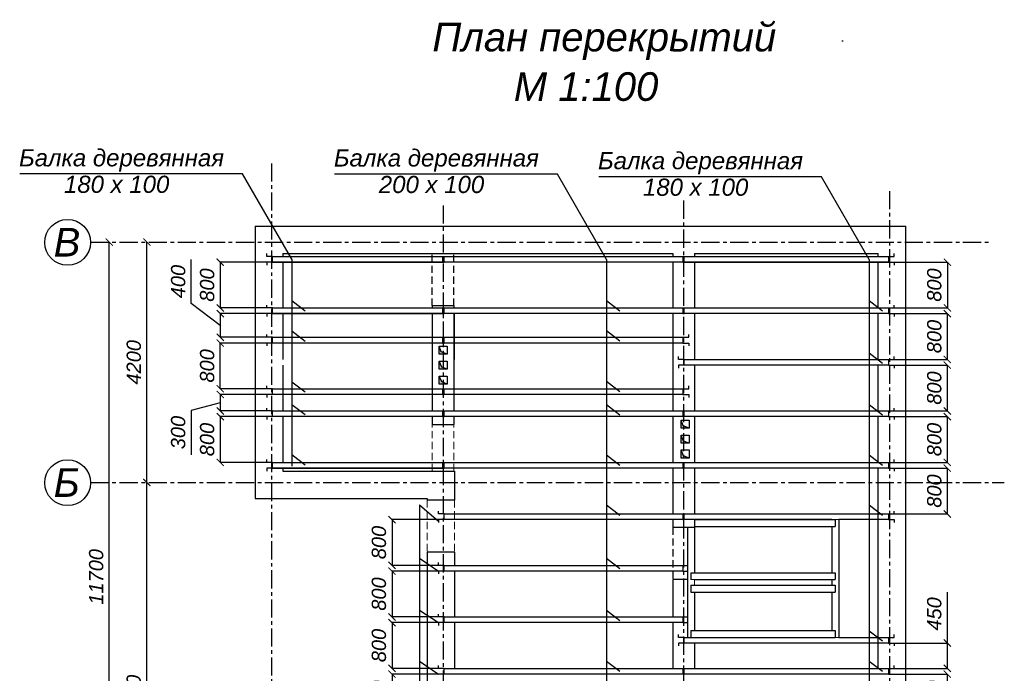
# Model space of a CAD drawing. Header units: millimetres. Extents: x 84778 to 227326, y -44398 to 146312.
# Tile 3 of 67: x 161634 to 178832, y -34704 to -23280. Entities that reach past the tile are written whole.
import ezdxf

# ---------------------------------------------------------------- set-up
doc = ezdxf.new("R2010")
doc.units = ezdxf.units.MM
doc.header["$LTSCALE"] = 10
for name, pattern in [('ACAD_ISO03W100', [30, 12, -18]), ('CENTER', [50.8, 31.75, -6.35, 6.35, -6.35]), ('DASHED', [19.05, 12.7, -6.35])]:
    doc.linetypes.add(name, pattern=pattern)
for name, color, linetype in [('Осевая', 7, 'CENTER'), ('Пунктир', 7, 'DASHED'), ('Размерная', 7, 'Continuous'), ('Текст', 7, 'Continuous')]:
    doc.layers.add(name, color=color, linetype=linetype)
for name, color, linetype, lineweight in [('Основная', 7, 'Continuous', 30), ('основной', 7, 'Continuous', 30), ('пунктирная', 7, 'ACAD_ISO03W100', 20), ('Тонкая', 7, 'Continuous', 25)]:
    doc.layers.add(name, color=color, linetype=linetype, lineweight=lineweight)
doc.styles.add('STIL 888', font='ARIALI.TTF')
doc.dimstyles.new('ISO-25$0', dxfattribs={"dimtxt": 250, "dimasz": 125, "dimexe": 1.25, "dimexo": 0.625, "dimgap": 100, "dimtad": 1, "dimdec": 0, "dimtxsty": 'STIL 888', "dimblk": 'ARCHTICK', "dimcen": 2.5, "dimadec": 0, "dimazin": 0, "dimtfac": 1, "dimtdec": 0, "dimtmove": 0, "dimatfit": 3, "dimfxl": 0, "dimarcsym": 0})

# ---------------------------------------------------------------- blocks, each defined once
blk = doc.blocks.new('_ArchTick')
at = {"color": 0, "linetype": 'ByBlock', "const_width": 0.15}
blk.add_lwpolyline([(-0.5, -0.5), (0.5, 0.5)], dxfattribs=at)
blk = doc.blocks.new('*D74')
at = {"layer": 'Defpoints', "color": 0, "linetype": 'Continuous', "ltscale": 1000}
for p in [(163154, -27168), (163199, -27168), (163154, -38868)]:
    blk.add_point(p, dxfattribs=at)
at = {"layer": 'Размерная', "color": 0, "linetype": 'Continuous', "lineweight": -2, "ltscale": 1000}
for p, q in [((163155, -27168), (163200, -27168)), ((163199, -38868), (163199, -27168)), ((163155, -38868), (163200, -38868))]:
    blk.add_line(p, q, dxfattribs=at)
at = {"layer": 'Размерная', "color": 0, "linetype": 'Continuous', "lineweight": -2, "ltscale": 1000, "xscale": 125, "yscale": 125, "zscale": 125}
for p, rotation in [((163199, -27168), 90), ((163199, -38868), 270)]:
    blk.add_blockref('_ArchTick', p, dxfattribs=dict(at, rotation=rotation))
at = {"layer": 'Размерная', "color": 0, "linetype": 'Continuous', "ltscale": 1000, "insert": (162971, -33018), "char_height": 250, "attachment_point": 5, "rotation": 90, "style": 'STIL 888'}
blk.add_mtext('11700', dxfattribs=at)
blk = doc.blocks.new('*D73')
at = {"layer": 'Defpoints', "color": 0, "linetype": 'Continuous', "ltscale": 1000}
for p in [(163854, -31368), (163854, -31368), (163854, -38868)]:
    blk.add_point(p, dxfattribs=at)
at = {"layer": 'Размерная', "color": 0, "linetype": 'Continuous', "lineweight": -2, "ltscale": 1000}
for p, q in [((163854, -31368), (163853, -31368)), ((163854, -38868), (163854, -31368)), ((163854, -38868), (163853, -38868))]:
    blk.add_line(p, q, dxfattribs=at)
at = {"layer": 'Размерная', "color": 0, "linetype": 'Continuous', "lineweight": -2, "ltscale": 1000, "xscale": 125, "yscale": 125, "zscale": 125}
for p, rotation in [((163854, -31368), 90), ((163854, -38868), 270)]:
    blk.add_blockref('_ArchTick', p, dxfattribs=dict(at, rotation=rotation))
at = {"layer": 'Размерная', "color": 0, "linetype": 'Continuous', "ltscale": 1000, "insert": (163627, -35118), "char_height": 250, "attachment_point": 5, "rotation": 90, "style": 'STIL 888'}
blk.add_mtext('7500', dxfattribs=at)
blk = doc.blocks.new('*D79')
at = {"layer": 'Defpoints', "color": 0, "linetype": 'Continuous', "ltscale": 1000}
for p in [(163856, -27168), (163856, -27168), (163856, -31368)]:
    blk.add_point(p, dxfattribs=at)
at = {"layer": 'Размерная', "color": 0, "linetype": 'Continuous', "lineweight": -2, "ltscale": 1000}
for p, q in [((163856, -27168), (163854, -27168)), ((163856, -31368), (163856, -27168)), ((163855, -31368), (163854, -31368))]:
    blk.add_line(p, q, dxfattribs=at)
at = {"layer": 'Размерная', "color": 0, "linetype": 'Continuous', "lineweight": -2, "ltscale": 1000, "xscale": 125, "yscale": 125, "zscale": 125}
for p, rotation in [((163856, -27168), 90), ((163856, -31368), 270)]:
    blk.add_blockref('_ArchTick', p, dxfattribs=dict(at, rotation=rotation))
at = {"layer": 'Размерная', "color": 0, "linetype": 'Continuous', "ltscale": 1000, "insert": (163628, -29268), "char_height": 250, "attachment_point": 5, "rotation": 90, "style": 'STIL 888'}
blk.add_mtext('4200', dxfattribs=at)
blk = doc.blocks.new('*D123')
at = {"layer": 'Defpoints', "color": 0, "linetype": 'Continuous', "ltscale": 1000}
for p in [(166050, -27518), (165137, -28318), (166050, -28318)]:
    blk.add_point(p, dxfattribs=at)
at = {"layer": 'Размерная', "color": 0, "linetype": 'Continuous', "lineweight": -2, "ltscale": 1000}
for p, q in [((166049, -27518), (165136, -27518)), ((165137, -27518), (165137, -28318)), ((166049, -28318), (165136, -28318))]:
    blk.add_line(p, q, dxfattribs=at)
at = {"layer": 'Размерная', "color": 0, "linetype": 'Continuous', "lineweight": -2, "ltscale": 1000, "xscale": 125, "yscale": 125, "zscale": 125}
for p, rotation in [((165137, -27518), 90), ((165137, -28318), 270)]:
    blk.add_blockref('_ArchTick', p, dxfattribs=dict(at, rotation=rotation))
at = {"layer": 'Размерная', "color": 0, "linetype": 'Continuous', "ltscale": 1000, "insert": (164909, -27918), "char_height": 250, "attachment_point": 5, "rotation": 90, "style": 'STIL 888'}
blk.add_mtext('800', dxfattribs=at)
blk = doc.blocks.new('*D124')
at = {"layer": 'Defpoints', "color": 0, "linetype": 'Continuous', "ltscale": 1000}
for p in [(166050, -30218), (165137, -31018), (166050, -31018)]:
    blk.add_point(p, dxfattribs=at)
at = {"layer": 'Размерная', "color": 0, "linetype": 'Continuous', "lineweight": -2, "ltscale": 1000}
for p, q in [((166049, -30218), (165136, -30218)), ((165137, -30218), (165137, -31018)), ((166049, -31018), (165136, -31018))]:
    blk.add_line(p, q, dxfattribs=at)
at = {"layer": 'Размерная', "color": 0, "linetype": 'Continuous', "lineweight": -2, "ltscale": 1000, "xscale": 125, "yscale": 125, "zscale": 125}
for p, rotation in [((165137, -30218), 90), ((165137, -31018), 270)]:
    blk.add_blockref('_ArchTick', p, dxfattribs=dict(at, rotation=rotation))
at = {"layer": 'Размерная', "color": 0, "linetype": 'Continuous', "ltscale": 1000, "insert": (164909, -30618), "char_height": 250, "attachment_point": 5, "rotation": 90, "style": 'STIL 888'}
blk.add_mtext('800', dxfattribs=at)
blk = doc.blocks.new('*D125')
at = {"layer": 'Defpoints', "color": 0, "linetype": 'Continuous', "ltscale": 1000}
for p in [(176810, -27518), (176810, -28318), (177838, -28318)]:
    blk.add_point(p, dxfattribs=at)
at = {"layer": 'Размерная', "color": 0, "linetype": 'Continuous', "lineweight": -2, "ltscale": 1000}
for p, q in [((176810, -27518), (177839, -27518)), ((177838, -27518), (177838, -28318)), ((176810, -28318), (177839, -28318))]:
    blk.add_line(p, q, dxfattribs=at)
at = {"layer": 'Размерная', "color": 0, "linetype": 'Continuous', "lineweight": -2, "ltscale": 1000, "xscale": 125, "yscale": 125, "zscale": 125}
for p, rotation in [((177838, -27518), 90), ((177838, -28318), 270)]:
    blk.add_blockref('_ArchTick', p, dxfattribs=dict(at, rotation=rotation))
at = {"layer": 'Размерная', "color": 0, "linetype": 'Continuous', "ltscale": 1000, "insert": (177610, -27918), "char_height": 250, "attachment_point": 5, "rotation": 90, "style": 'STIL 888'}
blk.add_mtext('800', dxfattribs=at)
blk = doc.blocks.new('*D126')
at = {"layer": 'Defpoints', "color": 0, "linetype": 'Continuous', "ltscale": 1000}
for p in [(176809, -28418), (176809, -29218), (177837, -29218)]:
    blk.add_point(p, dxfattribs=at)
at = {"layer": 'Размерная', "color": 0, "linetype": 'Continuous', "lineweight": -2, "ltscale": 1000}
for p, q in [((176810, -28418), (177838, -28418)), ((177837, -28418), (177837, -29218)), ((176810, -29218), (177838, -29218))]:
    blk.add_line(p, q, dxfattribs=at)
at = {"layer": 'Размерная', "color": 0, "linetype": 'Continuous', "lineweight": -2, "ltscale": 1000, "xscale": 125, "yscale": 125, "zscale": 125}
for p, rotation in [((177837, -28418), 90), ((177837, -29218), 270)]:
    blk.add_blockref('_ArchTick', p, dxfattribs=dict(at, rotation=rotation))
at = {"layer": 'Размерная', "color": 0, "linetype": 'Continuous', "ltscale": 1000, "insert": (177610, -28818), "char_height": 250, "attachment_point": 5, "rotation": 90, "style": 'STIL 888'}
blk.add_mtext('800', dxfattribs=at)
blk = doc.blocks.new('*D127')
at = {"layer": 'Defpoints', "color": 0, "linetype": 'Continuous', "ltscale": 1000}
for p in [(176809, -29318), (176809, -30118), (177837, -30118)]:
    blk.add_point(p, dxfattribs=at)
at = {"layer": 'Размерная', "color": 0, "linetype": 'Continuous', "lineweight": -2, "ltscale": 1000}
for p, q in [((176810, -29318), (177838, -29318)), ((177837, -29318), (177837, -30118)), ((176810, -30118), (177838, -30118))]:
    blk.add_line(p, q, dxfattribs=at)
at = {"layer": 'Размерная', "color": 0, "linetype": 'Continuous', "lineweight": -2, "ltscale": 1000, "xscale": 125, "yscale": 125, "zscale": 125}
for p, rotation in [((177837, -29318), 90), ((177837, -30118), 270)]:
    blk.add_blockref('_ArchTick', p, dxfattribs=dict(at, rotation=rotation))
at = {"layer": 'Размерная', "color": 0, "linetype": 'Continuous', "ltscale": 1000, "insert": (177610, -29718), "char_height": 250, "attachment_point": 5, "rotation": 90, "style": 'STIL 888'}
blk.add_mtext('800', dxfattribs=at)
blk = doc.blocks.new('*D128')
at = {"layer": 'Defpoints', "color": 0, "linetype": 'Continuous', "ltscale": 1000}
for p in [(176809, -30218), (176809, -31018), (177837, -31018)]:
    blk.add_point(p, dxfattribs=at)
at = {"layer": 'Размерная', "color": 0, "linetype": 'Continuous', "lineweight": -2, "ltscale": 1000}
for p, q in [((176810, -30218), (177838, -30218)), ((177837, -30218), (177837, -31018)), ((176810, -31018), (177838, -31018))]:
    blk.add_line(p, q, dxfattribs=at)
at = {"layer": 'Размерная', "color": 0, "linetype": 'Continuous', "lineweight": -2, "ltscale": 1000, "xscale": 125, "yscale": 125, "zscale": 125}
for p, rotation in [((177837, -30218), 90), ((177837, -31018), 270)]:
    blk.add_blockref('_ArchTick', p, dxfattribs=dict(at, rotation=rotation))
at = {"layer": 'Размерная', "color": 0, "linetype": 'Continuous', "ltscale": 1000, "insert": (177610, -30618), "char_height": 250, "attachment_point": 5, "rotation": 90, "style": 'STIL 888'}
blk.add_mtext('800', dxfattribs=at)
blk = doc.blocks.new('*D129')
at = {"layer": 'Defpoints', "color": 0, "linetype": 'Continuous', "ltscale": 1000}
for p in [(176809, -31118), (176809, -31918), (177837, -31918)]:
    blk.add_point(p, dxfattribs=at)
at = {"layer": 'Размерная', "color": 0, "linetype": 'Continuous', "lineweight": -2, "ltscale": 1000}
for p, q in [((176810, -31118), (177838, -31118)), ((177837, -31118), (177837, -31918)), ((176810, -31918), (177838, -31918))]:
    blk.add_line(p, q, dxfattribs=at)
at = {"layer": 'Размерная', "color": 0, "linetype": 'Continuous', "lineweight": -2, "ltscale": 1000, "xscale": 125, "yscale": 125, "zscale": 125}
for p, rotation in [((177837, -31118), 90), ((177837, -31918), 270)]:
    blk.add_blockref('_ArchTick', p, dxfattribs=dict(at, rotation=rotation))
at = {"layer": 'Размерная', "color": 0, "linetype": 'Continuous', "ltscale": 1000, "insert": (177610, -31518), "char_height": 250, "attachment_point": 5, "rotation": 90, "style": 'STIL 888'}
blk.add_mtext('800', dxfattribs=at)
blk = doc.blocks.new('*D133')
at = {"layer": 'Defpoints', "color": 0, "linetype": 'Continuous', "ltscale": 1000}
for p in [(176809, -34718), (176809, -35518), (177837, -35518)]:
    blk.add_point(p, dxfattribs=at)
at = {"layer": 'Размерная', "color": 0, "linetype": 'Continuous', "lineweight": -2, "ltscale": 1000}
for p, q in [((176810, -34718), (177838, -34718)), ((177837, -34718), (177837, -35518)), ((176810, -35518), (177838, -35518))]:
    blk.add_line(p, q, dxfattribs=at)
at = {"layer": 'Размерная', "color": 0, "linetype": 'Continuous', "lineweight": -2, "ltscale": 1000, "xscale": 125, "yscale": 125, "zscale": 125}
for p, rotation in [((177837, -34718), 90), ((177837, -35518), 270)]:
    blk.add_blockref('_ArchTick', p, dxfattribs=dict(at, rotation=rotation))
at = {"layer": 'Размерная', "color": 0, "linetype": 'Continuous', "ltscale": 1000, "insert": (177610, -35118), "char_height": 250, "attachment_point": 5, "rotation": 90, "style": 'STIL 888'}
blk.add_mtext('800', dxfattribs=at)
blk = doc.blocks.new('*D136')
at = {"layer": 'Defpoints', "color": 0, "linetype": 'Continuous', "ltscale": 1000}
for p in [(169050, -34718), (168137, -35518), (169050, -35518)]:
    blk.add_point(p, dxfattribs=at)
at = {"layer": 'Размерная', "color": 0, "linetype": 'Continuous', "lineweight": -2, "ltscale": 1000}
for p, q in [((169049, -34718), (168136, -34718)), ((168137, -34718), (168137, -35518)), ((169049, -35518), (168136, -35518))]:
    blk.add_line(p, q, dxfattribs=at)
at = {"layer": 'Размерная', "color": 0, "linetype": 'Continuous', "lineweight": -2, "ltscale": 1000, "xscale": 125, "yscale": 125, "zscale": 125}
for p, rotation in [((168137, -34718), 90), ((168137, -35518), 270)]:
    blk.add_blockref('_ArchTick', p, dxfattribs=dict(at, rotation=rotation))
at = {"layer": 'Размерная', "color": 0, "linetype": 'Continuous', "ltscale": 1000, "insert": (167909, -35118), "char_height": 250, "attachment_point": 5, "rotation": 90, "style": 'STIL 888'}
blk.add_mtext('800', dxfattribs=at)
blk = doc.blocks.new('*D135')
at = {"layer": 'Defpoints', "color": 0, "linetype": 'Continuous', "ltscale": 1000}
for p in [(169050, -33818), (168137, -34618), (169050, -34618)]:
    blk.add_point(p, dxfattribs=at)
at = {"layer": 'Размерная', "color": 0, "linetype": 'Continuous', "lineweight": -2, "ltscale": 1000}
for p, q in [((169049, -33818), (168136, -33818)), ((168137, -33818), (168137, -34618)), ((169049, -34618), (168136, -34618))]:
    blk.add_line(p, q, dxfattribs=at)
at = {"layer": 'Размерная', "color": 0, "linetype": 'Continuous', "lineweight": -2, "ltscale": 1000, "xscale": 125, "yscale": 125, "zscale": 125}
for p, rotation in [((168137, -33818), 90), ((168137, -34618), 270)]:
    blk.add_blockref('_ArchTick', p, dxfattribs=dict(at, rotation=rotation))
at = {"layer": 'Размерная', "color": 0, "linetype": 'Continuous', "ltscale": 1000, "insert": (167909, -34218), "char_height": 250, "attachment_point": 5, "rotation": 90, "style": 'STIL 888'}
blk.add_mtext('800', dxfattribs=at)
blk = doc.blocks.new('*D134')
at = {"layer": 'Defpoints', "color": 0, "linetype": 'Continuous', "ltscale": 1000}
for p in [(169050, -32918), (168137, -33718), (169050, -33718)]:
    blk.add_point(p, dxfattribs=at)
at = {"layer": 'Размерная', "color": 0, "linetype": 'Continuous', "lineweight": -2, "ltscale": 1000}
for p, q in [((169049, -32918), (168136, -32918)), ((168137, -32918), (168137, -33718)), ((169049, -33718), (168136, -33718))]:
    blk.add_line(p, q, dxfattribs=at)
at = {"layer": 'Размерная', "color": 0, "linetype": 'Continuous', "lineweight": -2, "ltscale": 1000, "xscale": 125, "yscale": 125, "zscale": 125}
for p, rotation in [((168137, -32918), 90), ((168137, -33718), 270)]:
    blk.add_blockref('_ArchTick', p, dxfattribs=dict(at, rotation=rotation))
at = {"layer": 'Размерная', "color": 0, "linetype": 'Continuous', "ltscale": 1000, "insert": (167909, -33318), "char_height": 250, "attachment_point": 5, "rotation": 90, "style": 'STIL 888'}
blk.add_mtext('800', dxfattribs=at)
blk = doc.blocks.new('*D137')
at = {"layer": 'Defpoints', "color": 0, "linetype": 'Continuous', "ltscale": 1000}
for p in [(169050, -32018), (168137, -32818), (169050, -32818)]:
    blk.add_point(p, dxfattribs=at)
at = {"layer": 'Размерная', "color": 0, "linetype": 'Continuous', "lineweight": -2, "ltscale": 1000}
for p, q in [((169049, -32018), (168136, -32018)), ((168137, -32018), (168137, -32818)), ((169049, -32818), (168136, -32818))]:
    blk.add_line(p, q, dxfattribs=at)
at = {"layer": 'Размерная', "color": 0, "linetype": 'Continuous', "lineweight": -2, "ltscale": 1000, "xscale": 125, "yscale": 125, "zscale": 125}
for p, rotation in [((168137, -32018), 90), ((168137, -32818), 270)]:
    blk.add_blockref('_ArchTick', p, dxfattribs=dict(at, rotation=rotation))
at = {"layer": 'Размерная', "color": 0, "linetype": 'Continuous', "ltscale": 1000, "insert": (167909, -32418), "char_height": 250, "attachment_point": 5, "rotation": 90, "style": 'STIL 888'}
blk.add_mtext('800', dxfattribs=at)
blk = doc.blocks.new('*D144')
at = {"layer": 'Defpoints', "color": 0, "linetype": 'Continuous', "ltscale": 1000}
for p in [(165137, -28931), (166030, -28931), (166050, -29731)]:
    blk.add_point(p, dxfattribs=at)
at = {"layer": 'Размерная', "color": 0, "linetype": 'Continuous', "lineweight": -2, "ltscale": 1000}
for p, q in [((166029, -28931), (165136, -28931)), ((165137, -29731), (165137, -28931)), ((166049, -29731), (165136, -29731))]:
    blk.add_line(p, q, dxfattribs=at)
at = {"layer": 'Размерная', "color": 0, "linetype": 'Continuous', "lineweight": -2, "ltscale": 1000, "xscale": 125, "yscale": 125, "zscale": 125}
for p, rotation in [((165137, -28931), 90), ((165137, -29731), 270)]:
    blk.add_blockref('_ArchTick', p, dxfattribs=dict(at, rotation=rotation))
at = {"layer": 'Размерная', "color": 0, "linetype": 'Continuous', "ltscale": 1000, "insert": (164909, -29331), "char_height": 250, "attachment_point": 5, "rotation": 90, "style": 'STIL 888'}
blk.add_mtext('800', dxfattribs=at)

msp = doc.modelspace()

# ---------------------------------------------------------------- hatches: boundary and pattern name
at = {"layer": 'Тонкая', "ltscale": 50}
h = msp.add_hatch(color=256, dxfattribs=at)
h.paths.add_polyline_path([(169004.7, -29611.9), (168962.1, -29508), (168962.1, -29648), (169004.7, -29648)])
h.paths.add_polyline_path([(169004.7, -29611.9), (169004.7, -29648), (169102.1, -29648)])
h.paths.add_polyline_path([(168962.1, -29248), (168962.1, -29388), (169004.7, -29388), (169004.7, -29351.8)])
h.paths.add_polyline_path([(169004.7, -29351.8), (169004.7, -29388), (169102.1, -29388)])
h.paths.add_polyline_path([(169004.7, -29089.7), (168997.4, -29086.7), (168960.9, -28988), (168960.9, -29128), (169004.7, -29128)])
h.paths.add_polyline_path([(169004.7, -29089.7), (169004.7, -29128), (169100.9, -29128)])
h = msp.add_hatch(color=256, dxfattribs=at)
h.paths.add_polyline_path([(173229.7, -30904.4), (173187.1, -30800.6), (173187.1, -30940.6), (173229.7, -30940.6)])
h.paths.add_polyline_path([(173229.7, -30904.4), (173229.7, -30940.6), (173327.1, -30940.6)])
h.paths.add_polyline_path([(173187.1, -30540.6), (173187.1, -30680.6), (173229.7, -30680.6), (173229.7, -30644.3)])
h.paths.add_polyline_path([(173229.7, -30644.3), (173229.7, -30680.6), (173327.1, -30680.6)])
h.paths.add_polyline_path([(173229.7, -30382.2), (173222.4, -30379.3), (173185.9, -30280.6), (173185.9, -30420.6), (173229.7, -30420.6)])
h.paths.add_polyline_path([(173229.7, -30382.2), (173229.7, -30420.6), (173325.9, -30420.6)])

# ---------------------------------------------------------------- linework, layer by layer
at = {"layer": 'Осевая'}
for points in [[(166029.7, -25790.9), (166029.7, -42224.4)], [(176829.7, -26276.9), (176829.7, -42224.4)], [(173229.7, -26441.5), (173229.7, -42224.4)], [(169029.7, -26525.7), (169029.7, -42224.4)], [(162870.6, -27167.8), (178580.8, -27167.8)], [(162870.6, -31367.8), (178832.4, -31367.8)]]:
    msp.add_lwpolyline(points, dxfattribs=at)
at = {"layer": 'Основная', "ltscale": 100}
for points in [[(168840.3, -28417.8), (168840.3, -29217.8)], [(169220.3, -28417.8), (169220.3, -29217.8)], [(168960.9, -29128), (168960.9, -28988), (169100.9, -28988), (169100.9, -29128), (168960.9, -29128)], [(168962.1, -29388), (168962.1, -29248), (169102.1, -29248), (169102.1, -29388), (168962.1, -29388)], [(168962.1, -29648), (168962.1, -29508), (169102.1, -29508), (169102.1, -29648), (168962.1, -29648)], [(173185.9, -30420.6), (173185.9, -30280.6), (173325.9, -30280.6), (173325.9, -30420.6), (173185.9, -30420.6)], [(173187.1, -30680.6), (173187.1, -30540.6), (173327.1, -30540.6), (173327.1, -30680.6), (173187.1, -30680.6)], [(173187.1, -30940.6), (173187.1, -30800.6), (173327.1, -30800.6), (173327.1, -30940.6), (173187.1, -30940.6)]]:
    msp.add_lwpolyline(points, dxfattribs=at)
at = {"layer": 'основной', "ltscale": 50}
for points in [[(165749.7, -26887.8), (165749.7, -31647.8)], [(165749.7, -26887.8), (177109.7, -26887.8)], [(177109.7, -39147.8), (177109.7, -26887.8)], [(166229.7, -27367.8), (166229.7, -27417.8)], [(166229.7, -27367.8), (168839.7, -27367.8)], [(166229.7, -27517.8), (166229.7, -28317.8)], [(169219.7, -27367.8), (173039.7, -27367.8)], [(173039.7, -27367.8), (173039.7, -27417.8)], [(173039.7, -27517.8), (173039.7, -28317.8)], [(173419.7, -27367.8), (173419.7, -27417.8)], [(173419.7, -27367.8), (176629.7, -27367.8)], [(173419.7, -27517.8), (173419.7, -28317.8)], [(176629.7, -27417.8), (176629.7, -27367.8)], [(176629.7, -28317.8), (176629.7, -27517.8)], [(168839.7, -28277.8), (168839.7, -28317.8)], [(169219.7, -28277.8), (169219.7, -28317.8)], [(166229.7, -28417.8), (166229.7, -29217.8)], [(168839.7, -28417.8), (168839.7, -29317.8)], [(169219.7, -28417.8), (169219.7, -29317.8)], [(173039.7, -28417.8), (173039.7, -29317.8)], [(173419.7, -28417.8), (173419.7, -29217.8)], [(176629.7, -29217.8), (176629.7, -28417.8)], [(166229.7, -29317.8), (166229.7, -30117.8)], [(168839.7, -29317.8), (168839.7, -30117.8)], [(169219.7, -29317.8), (169219.7, -30117.8)], [(173039.7, -29317.8), (173039.7, -30117.8)], [(173419.7, -29317.8), (173419.7, -30117.8)], [(176629.7, -30117.8), (176629.7, -29317.8)], [(166229.7, -30217.8), (166229.7, -31017.8)], [(168839.7, -30217.8), (168839.7, -30357.8)], [(169219.7, -30217.8), (169219.7, -30357.8)], [(173039.7, -30217.8), (173039.7, -31017.8)], [(173419.7, -30217.8), (173419.7, -31017.8)], [(176629.7, -31017.8), (176629.7, -30217.8)], [(166229.7, -31117.8), (166229.7, -31167.8)], [(173039.7, -31117.8), (173039.7, -31917.8)], [(173419.7, -31117.8), (173419.7, -31917.8)], [(176629.7, -34617.8), (176629.7, -31117.8)], [(166229.7, -31167.8), (168839.7, -31167.8)], [(169219.7, -31167.8), (169229.7, -31167.8)], [(169229.7, -31167.8), (169229.7, -31677.8)], [(165749.7, -31647.8), (168749.7, -31647.8)], [(168749.7, -31647.8), (168749.7, -31677.8)], [(173039.7, -32017.8), (173039.7, -32154.8)], [(173419.7, -32017.8), (173419.7, -32154.8)], [(168749.7, -32587.8), (168749.7, -39147.8)], [(169229.7, -32587.8), (169229.7, -32817.8)], [(169229.7, -32917.8), (169229.7, -33717.8)], [(173039.7, -33064.8), (173039.7, -33717.8)], [(169229.7, -33817.8), (169229.7, -34617.8)], [(173039.7, -33817.8), (173039.7, -34617.8)], [(173419.7, -34174.8), (173419.7, -34617.8)]]:
    msp.add_lwpolyline(points, dxfattribs=at)
at = {"layer": 'основной', "linetype": 'Continuous', "ltscale": 1000}
for points in [[(168839.7, -27367.8), (169219.7, -27367.8)], [(168839.7, -28277.8), (169219.7, -28277.8)], [(168839.7, -30357.8), (169219.7, -30357.8)], [(168839.7, -31167.8), (169219.7, -31167.8)], [(169229.7, -31677.8), (168749.7, -31677.8)], [(173419.7, -32154.8), (173039.7, -32154.8)], [(169229.7, -32587.8), (168749.7, -32587.8)], [(173299.7, -33064.8), (173039.7, -33064.8)]]:
    msp.add_lwpolyline(points, dxfattribs=at)
at = {"layer": 'Пунктир', "linetype": 'DASHED'}
for points in [[(168839.7, -28277.8), (168839.7, -27367.8)], [(169219.7, -28277.8), (169219.7, -27367.8)], [(173039.7, -32154.8), (173039.7, -33064.8)], [(173419.7, -32154.8), (173419.7, -32944.8)]]:
    msp.add_lwpolyline(points, dxfattribs=at)
at = {"layer": 'пунктирная', "linetype": 'DASHED'}
for points in [[(168839.7, -31167.8), (168839.7, -30357.8)], [(169219.7, -31167.8), (169219.7, -30357.8)], [(168749.7, -31677.8), (168749.7, -32587.8)], [(169229.7, -31677.8), (169229.7, -32587.8)]]:
    msp.add_lwpolyline(points, dxfattribs=at)
at = {"layer": 'Размерная', "linetype": 'Continuous', "ltscale": 1000}
for p, q in [((175994.1, -23650.2), (176016.7, -23650.2)), ((164630.6, -28240.9), (164630.6, -27473.7)), ((165137.2, -28624.3), (164630.6, -28240.9)), ((166049.1, -28417.8), (165135.9, -28417.8)), ((165137.2, -28417.8), (165137.2, -28830.8)), ((166049.1, -28830.8), (165135.9, -28830.8)), ((166049.1, -29830.7), (165135.9, -29830.7)), ((165137.2, -29830.7), (165137.2, -30117.8)), ((165137.2, -29974.2), (164630.5, -30107.8)), ((164630.5, -30107.8), (164630.5, -30883.7)), ((166049.1, -30117.8), (165135.9, -30117.8)), ((177837.2, -34174.8), (177837.2, -33282.6)), ((176810.3, -34174.8), (177838.5, -34174.8)), ((177837.2, -34617.8), (177837.2, -34174.8)), ((176810.3, -34617.8), (177838.5, -34617.8))]:
    msp.add_line(p, q, dxfattribs=at)
at = {"layer": 'Текст', "linetype": 'Continuous', "ltscale": 1000}
for points in [[(166385.6, -27467), (165528.4, -25975), (161633.8, -25975)], [(171885.6, -27470.1), (171028.4, -25978.1), (167133.8, -25978.1)], [(176471.4, -27470.1), (175641.6, -26025.7), (171747, -26025.7)]]:
    msp.add_lwpolyline(points, dxfattribs=at)
at = {"layer": 'Тонкая', "linetype": 'Continuous', "ltscale": 1000}
for points in [[(166049.7, -27417.8), (165949.7, -27417.8), (165949.7, -27367.8)], [(166049.7, -27517.8), (165949.7, -27517.8), (165949.7, -27567.8)], [(166385.6, -27467), (166385.6, -31084.6)], [(169019.7, -27417.8), (169049.7, -27417.8)], [(169019.7, -27517.8), (169049.7, -27517.8)], [(171885.6, -27470.1), (171885.6, -38279.2)], [(173219.7, -27418.1), (173239.7, -27418.1)], [(173219.7, -27517.8), (173239.7, -27517.8)], [(176471.4, -27470.1), (176471.4, -38279.2)], [(176809.7, -27417.8), (176909.7, -27417.8), (176909.7, -27367.8)], [(176809.7, -27517.8), (176909.7, -27517.8), (176909.7, -27567.8)], [(166385.6, -28084.6), (166385.6, -28372.8)], [(166385.6, -28189.5), (166618.6, -28368.9)], [(171885.6, -28188.4), (172118.6, -28367.7)], [(176471.4, -28188.4), (176704.4, -28367.7)], [(166049.7, -28317.8), (165949.7, -28317.8), (165949.7, -28267.8)], [(169019.7, -28317.8), (169049.7, -28317.8)], [(173219.7, -28317.8), (173239.7, -28317.8)], [(176809.7, -28317.8), (176909.7, -28317.8), (176909.7, -28267.8)], [(166049.7, -28417.8), (165949.7, -28417.8), (165949.7, -28467.8)], [(169019.7, -28417.8), (169049.7, -28417.8)], [(173219.7, -28417.8), (173239.7, -28417.8)], [(176809.7, -28417.8), (176909.7, -28417.8), (176909.7, -28467.8)], [(166385.6, -28717.7), (166618.6, -28897)], [(171885.6, -28712.3), (172118.6, -28891.6)], [(166049.7, -28830.8), (165949.7, -28830.8), (165949.7, -28780.8)], [(169019.7, -28830.8), (169049.7, -28830.8)], [(173219.1, -28830.8), (173319.1, -28830.8), (173319.1, -28780.8)], [(166049.7, -28930.8), (165949.7, -28930.8), (165949.7, -28980.8)], [(169019.7, -28930.8), (169029.7, -28930.8), (169049.7, -28930.8)], [(173219.1, -28930.8), (173319.1, -28930.8), (173319.1, -28980.8)], [(173239.7, -29217.8), (173139.7, -29217.8), (173139.7, -29167.8)], [(176471.4, -29105.4), (176704.4, -29284.7)], [(176809.7, -29217.8), (176909.7, -29217.8), (176909.7, -29167.8)], [(173239.7, -29317.8), (173139.7, -29317.8), (173139.7, -29367.8)], [(176809.7, -29317.8), (176909.7, -29317.8), (176909.7, -29367.8)], [(166049.7, -29730.7), (165949.7, -29730.7), (165949.7, -29680.7)], [(166385.6, -29607), (166618.6, -29786.3)], [(169019.7, -29730.7), (169049.7, -29730.7)], [(171885.6, -29599.5), (172118.6, -29778.8)], [(173219.1, -29730.8), (173319.1, -29730.8), (173319.1, -29680.8)], [(166049.7, -29830.7), (165949.7, -29830.7), (165949.7, -29880.7)], [(169019.7, -29830.7), (169029.7, -29830.7), (169049.7, -29830.7)], [(173219.1, -29830.8), (173319.1, -29830.8), (173319.1, -29880.8)], [(166049.7, -30117.8), (165949.7, -30117.8), (165949.7, -30067.8)], [(166385.6, -30003.6), (166618.6, -30182.9)], [(171885.6, -30006.6), (172118.6, -30186)], [(176471.4, -30006.6), (176704.4, -30186)], [(176809.7, -30117.8), (176909.7, -30117.8), (176909.7, -30067.8)], [(166049.7, -30217.8), (165949.7, -30217.8), (165949.7, -30267.8)], [(169019.7, -30117.8), (169049.7, -30117.8)], [(169019.7, -30217.8), (169049.7, -30217.8)], [(173219.7, -30117.8), (173239.7, -30117.8)], [(173219.7, -30217.8), (173239.7, -30217.8)], [(176809.7, -30217.8), (176909.7, -30217.8), (176909.7, -30267.8)], [(166385.6, -30881.2), (166618.6, -31060.6)], [(171885.6, -30884.3), (172118.6, -31063.6)], [(176471.4, -30884.3), (176704.4, -31063.6)], [(166049.7, -31017.8), (165949.7, -31017.8), (165949.7, -30967.8)], [(166049.7, -31117.8), (165949.7, -31117.8), (165949.7, -31167.8)], [(169019.7, -31017.8), (169049.7, -31017.8)], [(169019.7, -31117.8), (169049.7, -31117.8)], [(173219.7, -31017.8), (173239.7, -31017.8)], [(173219.7, -31117.8), (173239.7, -31117.8)], [(176809.7, -31017.8), (176909.7, -31017.8), (176909.7, -30967.8)], [(176809.7, -31117.8), (176909.7, -31117.8), (176909.7, -31167.8)], [(168620.1, -31761.9), (168620.1, -40122.3)], [(168620.1, -31761.9), (168949.7, -32042.8)], [(171885.6, -31761.9), (172118.6, -31941.3)], [(176471.4, -31761.9), (176704.4, -31941.3)], [(169049.7, -31917.8), (168949.7, -31917.8), (168949.7, -31867.8)], [(173219.7, -31917.8), (173239.7, -31917.8)], [(176809.7, -31917.8), (176909.7, -31917.8), (176909.7, -31867.8)], [(169049.7, -32017.8), (168949.7, -32017.8), (168949.7, -32067.8)], [(173219.7, -32017.8), (173239.7, -32017.8)], [(173299.7, -32154.8), (173299.7, -34074.8)], [(173419.7, -32017.8), (175879.7, -32017.8)], [(173419.7, -32017.8), (173419.7, -32944.8)], [(173419.7, -32137.8), (175879.7, -32137.8)], [(175819.7, -32137.8), (175819.7, -32944.8)], [(175879.7, -32017.8), (175879.7, -32137.8)], [(175939.7, -32017.8), (175939.7, -34074.8)], [(176809.7, -32017.8), (176909.7, -32017.8), (176909.7, -32067.8)], [(168620.1, -32690.7), (168949.7, -32917.8)], [(169049.7, -32817.8), (168949.7, -32817.8), (168949.7, -32767.8)], [(171885.6, -32690.7), (172118.6, -32870)], [(173219.7, -32817.8), (173299.7, -32817.8)], [(169049.7, -32917.8), (168949.7, -32917.8), (168949.7, -32967.8)], [(173219.7, -32917.8), (173299.7, -32917.8)], [(173359.7, -32944.8), (175879.7, -32944.8)], [(173359.7, -32944.8), (173359.7, -33064.8)], [(175879.7, -32944.8), (175879.7, -33064.8)], [(173359.7, -33164.8), (175879.7, -33164.8)], [(173359.7, -33164.8), (173359.7, -33284.8)], [(173419.7, -33064.8), (175879.7, -33064.8)], [(175819.7, -33064.8), (175819.7, -33164.8)], [(175879.7, -33164.8), (175879.7, -33284.8)], [(173359.7, -33284.8), (175879.7, -33284.8)], [(175819.7, -33284.8), (175819.7, -33954.8)], [(168620.1, -33598.6), (168949.7, -33817.8)], [(169049.7, -33717.8), (168949.7, -33717.8), (168949.7, -33667.8)], [(171885.6, -33598.6), (172118.6, -33778)], [(169049.7, -33817.8), (168949.7, -33817.8), (168949.7, -33867.8)], [(173219.7, -33717.8), (173299.7, -33717.8)], [(173219.7, -33817.8), (173299.7, -33817.8)], [(173239.7, -34074.8), (173139.7, -34074.8), (173139.7, -34024.8)], [(173359.7, -33954.8), (175879.7, -33954.8)], [(173359.7, -33954.8), (173359.7, -34074.8)], [(175879.7, -33954.8), (175879.7, -34074.8)], [(176471.4, -33958.9), (176704.4, -34138.3)], [(176809.7, -34074.8), (176909.7, -34074.8), (176909.7, -34024.8)], [(173239.7, -34174.8), (173139.7, -34174.8), (173139.7, -34224.8)], [(173299.7, -34074.8), (173419.7, -34074.8)], [(173359.7, -34074.8), (175879.7, -34074.8)], [(176809.7, -34174.8), (176909.7, -34174.8), (176909.7, -34224.8)], [(168620.1, -34488.7), (168949.7, -34717.8)], [(169049.7, -34617.8), (168949.7, -34617.8), (168949.7, -34567.8)], [(171885.6, -34488.7), (172118.6, -34668)], [(176471.4, -34488.7), (176704.4, -34668)], [(176809.7, -34617.8), (176909.7, -34617.8), (176909.7, -34567.8)], [(173219.7, -34617.8), (173239.7, -34617.8)]]:
    msp.add_lwpolyline(points, dxfattribs=at)
at = {"layer": 'Тонкая', "ltscale": 50}
for points in [[(166049.7, -27417.8), (169019.7, -27417.8)], [(166049.7, -27517.8), (166049.7, -27417.8), (169019.7, -27417.8), (169019.7, -27517.8), (166049.7, -27517.8)], [(166049.7, -27517.8), (169019.7, -27517.8)], [(169019.7, -27417.8), (169019.7, -27517.8)], [(169049.7, -27517.8), (169049.7, -27417.8), (173219.7, -27417.8), (173219.7, -27517.8), (169049.7, -27517.8)], [(173239.7, -27417.8), (176809.7, -27417.8)], [(173239.7, -27517.8), (173239.7, -27417.8), (176809.7, -27417.8), (176809.7, -27517.8), (173239.7, -27517.8)], [(173239.7, -27517.8), (176809.7, -27517.8)], [(166049.7, -28417.8), (166049.7, -28317.8), (169019.7, -28317.8), (169019.7, -28417.8), (166049.7, -28417.8)], [(166049.7, -28317.8), (169019.7, -28317.8)], [(169049.7, -28417.8), (169049.7, -28317.8), (173219.7, -28317.8), (173219.7, -28417.8), (169049.7, -28417.8)], [(173239.7, -28417.8), (173239.7, -28317.8), (176809.7, -28317.8), (176809.7, -28417.8), (173239.7, -28417.8)], [(166049.7, -28417.8), (169019.7, -28417.8)], [(166049.7, -28930.8), (166049.7, -28830.8), (169019.7, -28830.8), (169019.7, -28930.8), (166049.7, -28930.8)], [(166049.7, -28830.8), (169019.7, -28830.8)], [(169049.7, -28930.8), (169049.7, -28830.8), (173219.7, -28830.8), (173219.7, -28930.8), (169049.7, -28930.8)], [(173239.7, -29317.8), (173239.7, -29217.8), (176809.7, -29217.8), (176809.7, -29317.8), (173239.7, -29317.8)], [(166049.7, -29730.7), (169019.7, -29730.7)], [(166049.7, -29830.7), (166049.7, -29730.7), (169019.7, -29730.7), (169019.7, -29830.7), (166049.7, -29830.7)], [(169049.7, -29830.7), (169049.7, -29730.7), (173219.7, -29730.7), (173219.7, -29830.7), (169049.7, -29830.7)], [(166049.7, -30117.8), (169019.7, -30117.8)], [(166049.7, -30217.8), (166049.7, -30117.8), (169019.7, -30117.8), (169019.7, -30217.8), (166049.7, -30217.8)], [(169049.7, -30217.8), (169049.7, -30117.8), (173219.7, -30117.8), (173219.7, -30217.8), (169049.7, -30217.8)], [(173239.7, -30217.8), (173239.7, -30117.8), (176809.7, -30117.8), (176809.7, -30217.8), (173239.7, -30217.8)], [(166049.7, -31017.8), (169019.7, -31017.8)], [(166049.7, -31117.8), (166049.7, -31017.8), (169019.7, -31017.8), (169019.7, -31117.8), (166049.7, -31117.8)], [(166049.7, -31117.8), (169019.7, -31117.8)], [(169049.7, -31117.8), (169049.7, -31017.8), (173219.7, -31017.8), (173219.7, -31117.8), (169049.7, -31117.8)], [(173239.7, -31117.8), (173239.7, -31017.8), (176809.7, -31017.8), (176809.7, -31117.8), (173239.7, -31117.8)], [(169049.7, -32017.8), (169049.7, -31917.8), (173219.7, -31917.8), (173219.7, -32017.8), (169049.7, -32017.8)], [(173239.7, -32017.8), (173239.7, -31917.8), (176809.7, -31917.8), (176809.7, -32017.8), (175939.7, -32017.8)], [(175820.2, -32017.8), (173239.7, -32017.8)], [(169049.7, -32917.8), (169049.7, -32817.8), (173219.7, -32817.8), (173219.7, -32917.8), (169049.7, -32917.8)], [(169049.7, -33817.8), (169049.7, -33717.8), (173219.7, -33717.8), (173219.7, -33817.8), (169049.7, -33817.8)], [(169049.7, -33817.8), (169049.7, -33717.8), (173219.7, -33717.8), (173219.7, -33817.8), (169049.7, -33817.8)], [(173239.7, -34174.8), (173239.7, -34074.8), (175879.7, -34074.8)], [(175939.7, -34074.8), (176809.7, -34074.8), (176809.7, -34174.8), (173239.7, -34174.8)], [(169049.7, -34717.8), (169049.7, -34617.8), (173219.7, -34617.8), (173219.7, -34717.8), (169049.7, -34717.8)], [(173239.7, -34717.8), (173239.7, -34617.8), (176809.7, -34617.8), (176809.7, -34717.8), (173239.7, -34717.8)]]:
    msp.add_lwpolyline(points, dxfattribs=at)
at = {"layer": 'Тонкая', "ltscale": 100}
for points in [[(169100.9, -29128), (168997.4, -29086.7), (168960.9, -28988)], [(169102.1, -29388), (169004.7, -29351.8), (168962.1, -29248)], [(169102.1, -29648), (169004.7, -29611.9), (168962.1, -29508)], [(173325.9, -30420.6), (173222.4, -30379.3), (173185.9, -30280.6)], [(173327.1, -30680.6), (173229.7, -30644.3), (173187.1, -30540.6)], [(173327.1, -30940.6), (173229.7, -30904.4), (173187.1, -30800.6)], [(173419.7, -33284.8), (173419.7, -33954.8)]]:
    msp.add_lwpolyline(points, dxfattribs=at)
at = {"layer": 'Тонкая', "linetype": 'Continuous', "lineweight": 0, "ltscale": 1000}
for points in [[(175939.7, -32017.8), (175879.7, -32017.8)], [(173359.7, -33064.8), (173419.7, -33064.8)], [(173419.7, -33164.8), (173419.7, -33064.8)], [(175939.7, -34074.8), (175879.7, -34074.8)]]:
    msp.add_lwpolyline(points, dxfattribs=at)
at = {"layer": 'Тонкая', "ltscale": 50}
for centre in [(162470.6, -27172.8), (162470.6, -31372.8)]:
    msp.add_circle(centre, 400, dxfattribs=at)

# ---------------------------------------------------------------- block references
at = {"layer": 'Размерная', "linetype": 'Continuous', "ltscale": 1000, "xscale": 125, "yscale": 125, "zscale": 125}
for p, rotation in [((165137.2, -28417.8), 90), ((165137.2, -28830.8), 270), ((165137.2, -29830.7), 90), ((165137.2, -30117.8), 270), ((177837.2, -34174.8), 90), ((177837.2, -34617.8), 270)]:
    msp.add_blockref('_ArchTick', p, dxfattribs=dict(at, rotation=rotation))

# ---------------------------------------------------------------- texts
at = {"layer": 'Размерная', "linetype": 'Continuous', "ltscale": 1000, "char_height": 250, "attachment_point": 5, "rotation": 90, "style": 'STIL 888'}
for s, insert in [('400', (164403, -27857.3)), ('300', (164402.7, -30495.8)), ('450', (177609.6, -33666.2))]:
    msp.add_mtext(s, dxfattribs=dict(at, insert=insert))
at = {"layer": 'Текст', "ltscale": 50, "style": 'STIL 888'}
for s, p in [('План перекрытий', (168841.5, -23833.9)), ('М 1:100', (170265, -24698.7)), ('В', (162227.3, -27420.2)), ('Б', (162227.3, -31620.2))]:
    msp.add_text(s, height=500, dxfattribs=at).set_placement(p)
at = {"layer": 'Текст', "linetype": 'Continuous', "ltscale": 1000, "style": 'STIL 888'}
for s, p in [('Балка деревянная', (161622.4, -25843.4)), ('Балка деревянная', (167122.4, -25846.5)), ('Балка деревянная', (171735.6, -25894.1)), ('180 х 100', (162406.9, -26307.1)), ('200 х 100', (167906.9, -26310.2)), ('180 х 100', (172520.1, -26357.9))]:
    msp.add_text(s, height=300, dxfattribs=at).set_placement(p)

# ---------------------------------------------------------------- dimensions: what is measured, and where the dimension line sits
at = {"layer": 'Размерная', "linetype": 'Continuous', "ltscale": 50}
for base, p1, p2, picture, middle in [((163198.7, -27167.8), (163154.2, -38867.8), (163154.2, -27167.8), '*D74', (162971.1, -33017.8)), ((163854.4, -31367.8), (163854.4, -38867.8), (163854.4, -31367.8), '*D73', (163626.8, -35117.8))]:
    dim = msp.add_linear_dim(base=base, p1=p1, p2=p2, angle=90, dimstyle='ISO-25$0', dxfattribs=at)
    dim.commit()
    dim.dimension.update_dxf_attribs({"geometry": picture, "text_midpoint": middle})
dim = msp.add_linear_dim(base=(163855.7, -27167.8), p1=(163855.7, -31367.8), p2=(163856.5, -27167.8), angle=90, dimstyle='ISO-25$0', override={"dimtmove": 1}, dxfattribs=at)
dim.commit()
dim.dimension.update_dxf_attribs({"geometry": '*D79', "text_midpoint": (163628, -29267.8)})
at = {"layer": 'Размерная', "linetype": 'Continuous', "ltscale": 1000}
for base, p1, p2, picture, middle in [((165137.2, -28317.8), (166049.7, -27517.8), (166049.7, -28317.8), '*D123', (164909.4, -27917.8)), ((177837.9, -28317.8), (176809.7, -27517.8), (176809.7, -28317.8), '*D125', (177610.1, -27917.8)), ((177837.2, -29217.8), (176809.1, -28417.8), (176809.1, -29217.8), '*D126', (177609.5, -28817.8)), ((165137.2, -28930.8), (166049.7, -29730.7), (166029.7, -28930.8), '*D144', (164909.4, -29330.7)), ((177837.2, -30117.8), (176809.1, -29317.8), (176809.1, -30117.8), '*D127', (177609.5, -29717.8)), ((177837.2, -31017.8), (176809.1, -30217.8), (176809.1, -31017.8), '*D128', (177609.5, -30617.8)), ((177837.2, -31917.8), (176809.1, -31117.8), (176809.1, -31917.8), '*D129', (177609.5, -31517.8)), ((168137.2, -32817.8), (169049.7, -32017.8), (169049.7, -32817.8), '*D137', (167909.4, -32417.8)), ((177837.2, -35517.8), (176809.1, -34717.8), (176809.1, -35517.8), '*D133', (177609.5, -35117.8))]:
    dim = msp.add_linear_dim(base=base, p1=p1, p2=p2, angle=90, dimstyle='ISO-25$0', dxfattribs=at)
    dim.commit()
    dim.dimension.update_dxf_attribs({"geometry": picture, "text_midpoint": middle})
for base, p1, p2, picture, middle in [((165137.2, -31017.8), (166049.7, -30217.8), (166049.7, -31017.8), '*D124', (164909.4, -30617.8)), ((168137.2, -33717.8), (169049.7, -32917.8), (169049.7, -33717.8), '*D134', (167909.4, -33317.8)), ((168137.2, -34617.8), (169049.7, -33817.8), (169049.7, -34617.8), '*D135', (167909.4, -34217.8)), ((168137.2, -35517.8), (169049.7, -34717.8), (169049.7, -35517.8), '*D136', (167909.4, -35117.8))]:
    dim = msp.add_linear_dim(base=base, p1=p1, p2=p2, angle=90, dimstyle='ISO-25$0', override={"dimtmove": 1}, dxfattribs=at)
    dim.commit()
    dim.dimension.update_dxf_attribs({"geometry": picture, "text_midpoint": middle})

doc.saveas('drawing.dxf')
